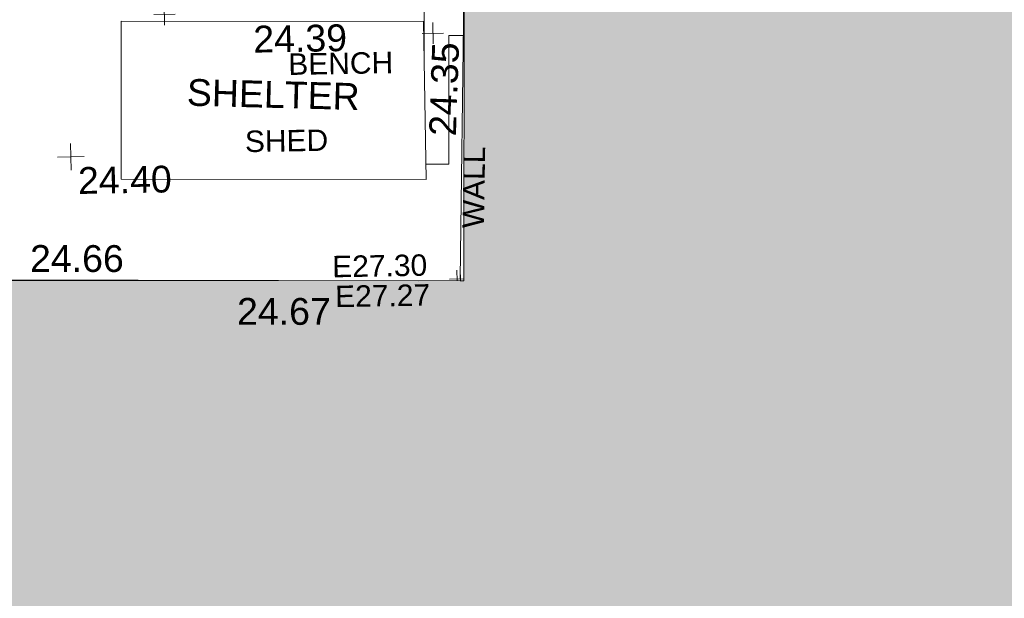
# Model space of a CAD drawing. Header units: millimetres. Extents: x -287732 to 520720, y -88450 to 287754.
# Tile 68 of 256: x -98623 to -84856, y -53643 to -45549. Entities that reach past the tile are written whole.
import ezdxf

# ---------------------------------------------------------------- set-up
doc = ezdxf.new("R2010")
doc.units = ezdxf.units.MM
doc.linetypes.add('IMPORT-UG_ELEC_STREET LIGHTING_QLB2 _2_', pattern=[2700, 1500, -300, 0, -250, 150, -300, 0, -200])
for name, color, linetype, lineweight in [('00_TOPO_DRIVE_WAY', 7, 'Continuous', 9), ('00_TOPO_SURVEY_TEXT', 7, 'Continuous', 9), ('A_RHA_Detail', 7, 'Continuous', 9), ('CHANGE_OF_SURFACE_LVL', 7, 'Continuous', 9), ('WALL_TXT', 7, 'Continuous', 9)]:
    doc.layers.add(name, color=color, linetype=linetype, lineweight=lineweight)
for name, color, linetype, lineweight, true_color in [('00_TOPO_FORM_LINES', 7, 'Continuous', 9, 0x666666), ('00_TOPO_LEVEL_SPOT', 7, 'Continuous', 9, 0x666666), ('00_UAV_BUILDING_OUTLINE', 5, 'Continuous', 9, 0x0000ff), ('12333-PUM-2D-U-0001-C01 - Rev2_REVIT IMPORT_dwg', 7, 'Continuous', 9, 0x767676), ('A_RHA_Line', 7, 'Continuous', 9, 0x00a600), ('BENCH_TXT', 7, 'Continuous', 9, 0x00a5a5), ('EAVE', 3, 'Continuous', 9, 0x00ff00), ('EAVE_LVL', 3, 'Continuous', 9, 0x00ff00), ('KERB_BOTTOM_LVL', 7, 'Continuous', 9, 0x0000a5), ('KERB_TOP_LVL', 2, 'Continuous', 9, 0xffff00), ('SHED_TXT', 7, 'Continuous', 9, 0x0000a5), ('TOP_OF_WALL_LEVEL', 7, 'Continuous', 9, 0xa500a5), ('WALL', 7, 'Continuous', 9, 0xa50000)]:
    doc.layers.add(name, color=color, linetype=linetype, lineweight=lineweight, true_color=true_color)
doc.styles.add('Arial_3', font='arial.ttf', dxfattribs={"height": 300})
doc.styles.add('Swis721 Lt BT_2', font='swissl.ttf', dxfattribs={"height": 375})

# ---------------------------------------------------------------- blocks, each defined once
blk = doc.blocks.new('12333-PUM-2D-U-0001-C01 - Rev2_REVIT IMPORT_dwg_MM-2077200-Site Location Plan Proposed')
at = {"layer": '00_TOPO_LEVEL_SPOT', "color": 254, "true_color": 0xcccccc, "flags": 128}
for points in [[(500, 0), (0, 0), (0, 500)], [(0, -500), (0, 0), (-500, 0)]]:
    blk.add_lwpolyline(points, dxfattribs=at)
blk = doc.blocks.new('12333-PUM-2D-U-0001-C01 - Rev2_REVIT IMPORT_dwg_MGS62954_T2_Galway_ITM_3d_Rev1-2077680-Site Location Plan Proposed')
at = {"layer": '00_TOPO_FORM_LINES', "color": 254, "true_color": 0xcccccc}
for p, q in [((533803974, 725511554), (533803936, 725509344)), ((533803974, 725511554), (533808203, 725511478)), ((533808203, 725511478), (533808203, 725509268)), ((533803936, 725509344), (533808203, 725509268))]:
    blk.add_line(p, q, dxfattribs=at)
at = {"xscale": 0.375, "yscale": 0.375, "zscale": 0.375}
blk.add_blockref('12333-PUM-2D-U-0001-C01 - Rev2_REVIT IMPORT_dwg_MM-2077200-Site Location Plan Proposed', (533803238, 725509671), dxfattribs=at)
at = {"layer": '00_TOPO_DRIVE_WAY', "color": 251, "true_color": 0x666666, "insert": (533805818, 725511458), "char_height": 375, "width": 1495.9, "attachment_point": 1, "line_spacing_factor": 1.005062, "style": 'Swis721 Lt BT_2'}
blk.add_mtext('24.39', dxfattribs=at)
at = {"layer": '00_TOPO_LEVEL_SPOT', "insert": (533803333, 725509524), "char_height": 375, "width": 1495.9, "attachment_point": 1, "line_spacing_factor": 1.005062, "style": 'Swis721 Lt BT_2'}
blk.add_mtext('24.40', dxfattribs=at)
at = {"layer": '00_TOPO_SURVEY_TEXT', "color": 251, "true_color": 0x666666, "insert": (533804886, 725510733), "char_height": 375, "width": 2645.14, "attachment_point": 1, "rotation": 357.5254, "line_spacing_factor": 1.005062, "style": 'Swis721 Lt BT_2'}
blk.add_mtext('SHELTER', dxfattribs=at)
at = {"layer": '00_UAV_BUILDING_OUTLINE', "color": 251, "true_color": 0x666666, "char_height": 375, "width": 1495.9, "attachment_point": 1, "line_spacing_factor": 1.005062, "style": 'Swis721 Lt BT_2'}
for s, insert, rotation in [('24.35', (533808252, 725509881), 87.0165), ('24.66', (533802647, 725508446), 358.9593), ('24.67', (533805528, 725507656), 358.9593)]:
    blk.add_mtext(s, dxfattribs=dict(at, insert=insert, rotation=rotation))
blk = doc.blocks.new('12333-PUM-2D-U-0001-C01 - Rev2_REVIT IMPORT_dwg_SPOT-2077700-Site Location Plan Proposed')
at = {"layer": 'TOP_OF_WALL_LEVEL', "color": 254, "true_color": 0xe1aae1}
for p, q in [((0, 500), (0, -500)), ((-500, 0), (500, 0))]:
    blk.add_line(p, q, dxfattribs=at)
blk = doc.blocks.new('12333-PUM-2D-U-0001-C01 - Rev2_REVIT IMPORT_dwg_SPOT-V242-Site Location Plan Proposed')
at = {"layer": 'EAVE_LVL', "color": 81, "true_color": 0xaaffaa}
for p, q in [((0, 500), (0, -84)), ((-500, 0), (169, 0))]:
    blk.add_line(p, q, dxfattribs=at)
blk = doc.blocks.new('12333-PUM-2D-U-0001-C01 - Rev2_REVIT IMPORT_dwg_SPOT-V243-Site Location Plan Proposed')
at = {"layer": 'EAVE_LVL', "color": 81, "true_color": 0xaaffaa}
for p, q in [((0, 500), (0, 3)), ((150, 0), (319, 0))]:
    blk.add_line(p, q, dxfattribs=at)
blk = doc.blocks.new('12333-PUM-2D-U-0001-C01 - Rev2_REVIT IMPORT_dwg_SPOT-2077769-Site Location Plan Proposed')
at = {"layer": 'CHANGE_OF_SURFACE_LVL', "color": 253, "true_color": 0xaaaaaa}
for p, q in [((0, 500), (0, -500)), ((-500, 0), (500, 0))]:
    blk.add_line(p, q, dxfattribs=at)
blk = doc.blocks.new('12333-PUM-2D-U-0001-C01 - Rev2_REVIT IMPORT_dwg_SPOT-V272-Site Location Plan Proposed')
at = {"layer": 'KERB_BOTTOM_LVL', "color": 9, "true_color": 0xaaaae1}
for p, q in [((0, 500), (0, -500)), ((-500, 0), (500, 0))]:
    blk.add_line(p, q, dxfattribs=at)
blk = doc.blocks.new('12333-PUM-2D-U-0001-C01 - Rev2_REVIT IMPORT_dwg_SPOT-2077810-Site Location Plan Proposed')
at = {"layer": 'KERB_TOP_LVL', "color": 51, "true_color": 0xffffaa}
for p, q in [((0, 500), (0, -500)), ((-500, 0), (500, 0))]:
    blk.add_line(p, q, dxfattribs=at)
blk = doc.blocks.new('12333-PUM-2D-U-0001-C01 - Rev2_REVIT IMPORT_dwg-1620468-Site Location Plan Proposed')
at = {"layer": 'EAVE', "color": 81, "true_color": 0xaaffaa}
for p, q in [((167695, -103869), (167574, -107987)), ((166991, -108002), (134916, -107370))]:
    blk.add_line(p, q, dxfattribs=at)
at = {"layer": 'WALL', "color": 9, "true_color": 0xe1aaaa}
blk.add_line((167124, -106372), (167443, -106377), dxfattribs=at)
at = {"layer": 'WALL', "color": 9, "true_color": 0xe1aaaa, "flags": 128}
for points in [[(167692, -104238), (167133, -104232), (167124, -104817)], [(167686, -104581), (167471, -104579), (167443, -106377)]]:
    blk.add_lwpolyline(points, dxfattribs=at)
blk.add_blockref('12333-PUM-2D-U-0001-C01 - Rev2_REVIT IMPORT_dwg_MGS62954_T2_Galway_ITM_3d_Rev1-2077680-Site Location Plan Proposed', (-533641080, -725615854))
at = {"xscale": 0.3, "yscale": 0.3, "zscale": 0.3}
for name, p in [('12333-PUM-2D-U-0001-C01 - Rev2_REVIT IMPORT_dwg_SPOT-V272-Site Location Plan Proposed', (163502, -104215)), ('12333-PUM-2D-U-0001-C01 - Rev2_REVIT IMPORT_dwg_SPOT-2077810-Site Location Plan Proposed', (163502, -104215)), ('12333-PUM-2D-U-0001-C01 - Rev2_REVIT IMPORT_dwg_SPOT-2077769-Site Location Plan Proposed', (167133, -104232)), ('12333-PUM-2D-U-0001-C01 - Rev2_REVIT IMPORT_dwg_SPOT-2077700-Site Location Plan Proposed', (167250, -104543)), ('12333-PUM-2D-U-0001-C01 - Rev2_REVIT IMPORT_dwg_SPOT-V242-Site Location Plan Proposed', (167574, -107987)), ('12333-PUM-2D-U-0001-C01 - Rev2_REVIT IMPORT_dwg_SPOT-V243-Site Location Plan Proposed', (167528, -108012))]:
    blk.add_blockref(name, p, dxfattribs=at)
at = {"layer": 'BENCH_TXT', "insert": (165221, -104792), "char_height": 300, "width": 1748.27, "attachment_point": 1, "line_spacing_factor": 0.941778, "style": 'Arial_3'}
blk.add_mtext('BENCH', dxfattribs=at)
at = {"layer": 'EAVE_LVL', "char_height": 300, "width": 1590.34, "attachment_point": 1, "line_spacing_factor": 0.941778, "style": 'Arial_3'}
for s, insert in [('E27.30', (165786, -107633)), ('E27.27', (165820, -108051))]:
    blk.add_mtext(s, dxfattribs=dict(at, insert=insert))
at = {"layer": 'SHED_TXT', "insert": (164596, -105861), "char_height": 300, "width": 1388.33, "attachment_point": 1, "line_spacing_factor": 0.941778, "style": 'Arial_3'}
blk.add_mtext('SHED', dxfattribs=at)
at = {"layer": 'WALL_TXT', "insert": (167616, -107274), "char_height": 300, "width": 1362.62, "attachment_point": 1, "rotation": 88.0768, "line_spacing_factor": 0.941778, "style": 'Arial_3'}
blk.add_mtext('WALL', dxfattribs=at)

msp = doc.modelspace()

# ---------------------------------------------------------------- hatches: boundary and pattern name
at = {"layer": 'A_RHA_Detail', "true_color": 0xc0c0c0}
h = msp.add_hatch(color=9, dxfattribs=at)
h.paths.add_polyline_path([(-80881, -68503), (-80401, -68483), (-80401, -62985), (-24475, -63009), (-24456, -50840), (-36623, -50832), (-36623, -44229), (-50959, -44218), (-50959, -42574), (-54564, -42571), (-54566, -45054), (-92409, -45027), (-92412, -49202), (-100062, -49202), (-100052, -64853), (-86121, -64853), (-86092, -62958), (-84861, -62958), (-84855, -68240), (-80871, -68240)])
h.paths.add_polyline_path([(-137239, -68462), (-132720, -68433), (-132847, -62850), (-130455, -62917), (-130498, -61356), (-117581, -61423), (-117492, -49184), (-125137, -49178), (-125134, -45033), (-163007, -45006), (-163007, -44090), (-163124, -44090), (-163123, -42384), (-166564, -42384), (-166565, -44044), (-193158, -44025), (-193195, -62864), (-137270, -62917), (-137254, -65680)])
h.paths.add_polyline_path([(120311, -32334), (120312, -31611), (133451, -31638), (133469, -19718), (121296, -19692), (121320, -8191), (112277, -8172), (112263, -14811), (78286, -14740), (78293, -8167), (75242, -8161), (69356, -8153), (69354, -9157), (68373, -9155), (68373, -13706), (69334, -13708), (69325, -16250), (66623, -16250), (66620, -17995), (65989, -17995), (65985, -19731), (57152, -19712), (57127, -31560), (70278, -31587), (70278, -32272), (78264, -32285), (78267, -31020), (112336, -31091), (112336, -32318), (119781, -32333)])
h.paths.add_polyline_path([(7504, -1791), (15482, -674), (15484, 148), (56188, 206), (56156, 14338), (18017, 14236), (17968, 34313), (21727, 34324), (21709, 40608), (18010, 40608), (17996, 45484), (9770, 45421), (3966, 45447), (3985, 14177), (1023, 14177), (-277, 14191), (-232, 5968), (-226, 194), (553, 183), (7478, 143), (7489, -674)])
h.paths.add_polyline_path([(77756, 53), (77730, 1700), (94464, 1660), (94606, 17991), (88810, 18015), (88800, 14437), (69414, 14458), (69377, 100), (75242, 67)])
h.paths.add_polyline_path([(61252, 46454), (105775, 46473), (105768, 61853), (92285, 61853), (92309, 65784), (96107, 65768), (96060, 75209), (101085, 75072), (104988, 74765), (108404, 74364), (112009, 73787), (115645, 73050), (116891, 72762), (120209, 71893), (120865, 71704), (124136, 70670), (127436, 69481), (127820, 69395), (128274, 69332), (128732, 69307), (129190, 69320), (129645, 69372), (130095, 69461), (130535, 69588), (130963, 69751), (131376, 69950), (131771, 70182), (132163, 70461), (132496, 70742), (132821, 71065), (133117, 71414), (133384, 71787), (133617, 72179), (133817, 72591), (133983, 73018), (134112, 73458), (134204, 73907), (134258, 74362), (134273, 74820), (134251, 75277), (134190, 75731), (134091, 76179), (133955, 76617), (133783, 77041), (133576, 77450), (133336, 77840), (133064, 78209), (132762, 78554), (132432, 78872), (132077, 79161), (131698, 79420), (131300, 79646), (131094, 79746), (132146, 83110), (122788, 86283), (121604, 82800), (117096, 83871), (116842, 83526), (116121, 91222), (110238, 91274), (110194, 90435), (104988, 90486), (104973, 94310), (103746, 94310), (103840, 122852), (96365, 122932), (96350, 123952), (104556, 123902), (104607, 120249), (125503, 120134), (125662, 137657), (114480, 137699), (114382, 129150), (104644, 129188), (104578, 126217), (101184, 126159), (101265, 135959), (89967, 135989), (89928, 125824), (93631, 125841), (93581, 122932), (88697, 122905), (88679, 95739), (86378, 95739), (86378, 96178), (83280, 96201), (83274, 95736), (70170, 95733), (70166, 96272), (66675, 96257), (66655, 95756), (65785, 95756), (65888, 117471), (53473, 117488), (53434, 98570), (40649, 98570), (40610, 94406), (38854, 94410), (38849, 89464), (40612, 89518), (40665, 86258), (38372, 86306), (38370, 76901), (50938, 76944), (50923, 74599), (56485, 74589), (56485, 75195), (92465, 75233), (92646, 71767), (89811, 69363), (85313, 69361), (85313, 66907), (75210, 66903), (75210, 63816), (70819, 63816), (70819, 64253), (69457, 64253), (69456, 66902), (61303, 66899), (61305, 63970), (70500, 63970), (70500, 61853), (61246, 61849), (61252, 46656)])
h.paths.add_polyline_path([(-17153, 48569), (-17153, 60770), (-29363, 60775), (-29363, 67399), (-43507, 67405), (-43489, 69093), (-45766, 69109), (-45794, 67405), (-47272, 67404), (-47272, 66455), (-86005, 66469), (-86007, 60522), (-92663, 60522), (-92665, 50184), (-79752, 50180), (-79752, 48591), (-17158, 48569)])
h.paths.add_polyline_path([(-201056, 48629), (-138378, 48635), (-138378, 50133), (-125468, 50134), (-125469, 60566), (-132187, 60566), (-132187, 66533), (-170643, 66806), (-170643, 67739), (-200340, 67489), (-200349, 60828), (-201058, 60828), (-201057, 51102)])
h.paths.add_polyline_path([(-240052, 54769), (-239444, 54811), (-239187, 54842), (-238765, 54941), (-238382, 55122), (-237990, 55355), (-237269, 55936), (-237032, 56226), (-236793, 56569), (-236555, 57004), (-236433, 57267), (-236300, 57753), (-236251, 58017), (-236236, 58516), (-236233, 58988), (-236214, 59823), (-236364, 59821), (-236634, 60698), (-236392, 61432), (-236225, 61435), (-236202, 62638), (-232564, 62639), (-232564, 63049), (-232732, 63049), (-232860, 63458), (-232732, 63914), (-232561, 63914), (-232515, 70598), (-240629, 70599), (-240630, 72351), (-246413, 72347), (-246413, 70616), (-254450, 70619), (-254455, 70754), (-254470, 73192), (-263883, 73268), (-263902, 68261), (-263715, 68260), (-263553, 67820), (-263719, 67392), (-263914, 67392), (-263957, 58634), (-260181, 58611), (-260192, 56354), (-257185, 56339), (-257213, 57093), (-257339, 57093), (-257471, 57532), (-257339, 58062), (-257203, 58064), (-257174, 58599), (-256478, 58575), (-256478, 58789), (-256013, 58912), (-255397, 58781), (-255397, 58596), (-243810, 58586), (-243805, 58352), (-243741, 57885), (-243619, 57422), (-243424, 56944), (-243247, 56608), (-243003, 56250), (-242732, 55933), (-242372, 55603), (-242141, 55425), (-241805, 55217), (-241529, 55077), (-241101, 54917), (-240836, 54841), (-240453, 54789), (-240219, 54777)])
h.paths.add_polyline_path([(40277, 59895), (40329, 69197), (36589, 69218), (36619, 74674), (32264, 74687), (32233, 69156), (11917, 69270), (11967, 78219), (29088, 78123), (29143, 88141), (15719, 88216), (15733, 90590), (4594, 90652), (4525, 78265), (10097, 78234), (10077, 74773), (4548, 74804), (4466, 60107), (19126, 60025), (19140, 62528), (31739, 62457), (31725, 59943), (38370, 59906)])
h.paths.add_polyline_path([(-246083, 72334), (-246083, 72334), (-246208, 72334)])
h.paths.add_polyline_path([(-114575, 112178), (-114575, 112178), (-114707, 115802)])
h.paths.add_polyline_path([(-154700, 101760), (-114382, 101776), (-114382, 106927), (-113756, 106927), (-113758, 111847), (-114432, 111847), (-114432, 112178), (-114575, 112178), (-114579, 121707), (-123057, 121707), (-123069, 156453), (-119381, 156454), (-119381, 160166), (-115501, 160167), (-115503, 166207), (-132412, 166600), (-132412, 166666), (-135275, 166665), (-135275, 166628), (-135911, 166628), (-135911, 166352), (-152521, 166346), (-152518, 159143), (-150699, 159118), (-150759, 122561), (-151059, 122561), (-151061, 121302), (-154138, 121373), (-154138, 121865), (-154704, 121867), (-154689, 119352), (-154746, 119352), (-154746, 118722), (-160794, 118749), (-160794, 119411), (-163852, 119422), (-163855, 118762), (-167569, 118779), (-166635, 124395), (-166930, 124500), (-167569, 124708), (-168028, 124841), (-168631, 124991), (-169238, 125117), (-169850, 125220), (-170466, 125298), (-171089, 125352), (-171704, 125381), (-172325, 125386), (-172782, 125375), (-173402, 125337), (-174110, 125263), (-174634, 125190), (-175245, 125081), (-176047, 124896), (-176665, 124725), (-177045, 124609), (-177632, 124405), (-176665, 118819), (-177559, 118822), (-177662, 125263), (-176365, 126543), (-159462, 126320), (-157058, 128609), (-157061, 136153), (-158639, 137740), (-159352, 137740), (-161634, 140201), (-168728, 140257), (-171035, 137943), (-174184, 137943), (-176460, 140292), (-177342, 140292), (-177342, 140358), (-183429, 140356), (-185922, 137917), (-185922, 131757), (-186907, 131757), (-187725, 130810), (-187724, 127376), (-186481, 126305), (-186479, 122327), (-185176, 121059), (-180304, 121059), (-180304, 118802), (-193555, 118802), (-193555, 133118), (-192594, 133118), (-192594, 134201), (-192225, 134201), (-192226, 136615), (-192595, 136615), (-192595, 137734), (-193589, 137734), (-193589, 147475), (-193163, 147493), (-192766, 147531), (-192360, 147590), (-192200, 147617), (-191883, 147683), (-191569, 147762), (-191258, 147853), (-190829, 148002), (-190648, 148071), (-190350, 148198), (-190057, 148336), (-189770, 148486), (-189405, 148698), (-189133, 148873), (-188868, 149059), (-188610, 149255), (-188355, 149465), (-188080, 149714), (-187885, 149902), (-187546, 150266), (-187446, 150378), (-187241, 150629), (-187046, 150888), (-186862, 151154), (-186546, 151670), (-186524, 151707), (-163675, 151670), (-163688, 148134), (-157304, 148136), (-157304, 155760), (-157557, 155765), (-157556, 166678), (-187009, 166700), (-187013, 162054), (-188707, 162045), (-188706, 155022), (-188738, 154651), (-188799, 154283), (-188857, 154035), (-188966, 153679), (-189103, 153333), (-189266, 152998), (-189455, 152677), (-189645, 152421), (-189917, 152104), (-190213, 151809), (-190531, 151539), (-190869, 151294), (-191225, 151076), (-191598, 150887), (-192093, 150683), (-192519, 150562), (-192904, 150482), (-193187, 150441), (-193594, 150407), (-193595, 151460), (-205369, 151455), (-205354, 113350), (-207187, 113349), (-207184, 105991), (-205313, 105991), (-205311, 101770), (-175489, 101781), (-175489, 110890), (-154703, 110898), (-154700, 102692)])
h.paths.add_polyline_path([(193736, 113048), (208865, 114991), (208976, 114127), (216448, 115086), (216039, 118272), (232649, 120405), (233426, 114352), (240632, 115278), (239855, 121330), (256407, 123456), (257092, 118089), (264572, 119041), (261878, 138525), (259179, 138222), (259197, 137439), (254686, 136897), (255413, 131315), (240853, 129522), (239771, 137919), (240650, 138010), (240062, 142777), (239166, 142685), (237631, 151018), (266173, 154561), (271297, 142612), (276532, 144861), (274942, 148528), (302075, 160135), (300216, 164320), (301528, 164907), (300405, 167478), (299017, 166946), (295627, 174519), (294333, 177537), (287289, 174519), (289428, 169661), (272957, 162557), (271943, 164897), (267016, 162764), (268502, 159357), (265200, 157946), (226856, 153147), (227510, 148852), (228281, 141179), (227302, 141050), (227895, 136433), (228749, 136524), (229602, 128024), (217691, 126494), (217642, 126874), (215139, 126553), (215195, 126113), (215016, 126090), (214841, 127450), (192259, 124549), (193486, 114991)])
h.paths.add_polyline_path([(-78076, 117606), (-78076, 117610), (-78070, 129486), (-74723, 129478), (-74723, 125436), (-48016, 125380), (-47997, 135873), (-61198, 135902), (-74715, 135924), (-74724, 131865), (-78070, 131873), (-78063, 149550), (-58292, 149542), (-58292, 148946), (-37708, 148938), (-37703, 159740), (-44148, 159743), (-44148, 162961), (-49830, 162961), (-49831, 160632), (-78494, 160644), (-78494, 161615), (-78739, 161615), (-78692, 168188), (-90845, 168127), (-90963, 152687), (-89065, 152686), (-89080, 117610), (-78375, 117606)])
h.paths.add_polyline_path([(69255, 129236), (69260, 136168), (86068, 136131), (86009, 164703), (58790, 164724), (58790, 170119), (54460, 170122), (54457, 166153), (47042, 166159), (47041, 164669), (39173, 164675), (39173, 164079), (17015, 164095), (17002, 147267), (12660, 147267), (12654, 139138), (17031, 139135), (17025, 129935), (39191, 129919), (39191, 129258), (69014, 129236)])
h.paths.add_polyline_path([(39266, 139468), (33051, 139484), (33088, 153428), (39278, 153412), (39278, 152830), (43058, 152820), (43025, 140093), (39267, 140093)])
h.paths.add_polyline_path([(1980, 189123), (18699, 189180), (18678, 195254), (24349, 195273), (24335, 199551), (28830, 199566), (28798, 208816), (24335, 208806), (24334, 209113), (16812, 209088), (16807, 208844), (6772, 208809), (6797, 201489), (-8471, 201437), (-8471, 200429), (-11856, 200418), (-11824, 190892), (-7615, 190907), (-7615, 190171), (-4609, 190169), (-4608, 190917), (1973, 190939), (1977, 189837)])
h.paths.add_polyline_path([(-20506, 190640), (-20122, 206347), (-41550, 207015), (-41462, 210450), (-31391, 210152), (-31079, 223863), (-44305, 224231), (-44491, 211866), (-47510, 211943), (-47723, 203659), (-47076, 203635), (-47175, 199532), (-46801, 199520), (-46874, 195479), (-44600, 195425), (-44686, 192243), (-38074, 192136), (-38104, 191127), (-21538, 190669)])
h.paths.add_polyline_path([(16801, 195962), (9657, 196015), (9644, 199514), (11632, 199486), (11632, 203322), (16807, 203391), (16801, 195984)])
h.paths.add_polyline_path([(122085, 200536), (122088, 206386), (125211, 206386), (125211, 206646), (126203, 206646), (126203, 207041), (130401, 206979), (130444, 209883), (126203, 209946), (126203, 214624), (127365, 214624), (127365, 225380), (126160, 225380), (126207, 241475), (119483, 241496), (119479, 246182), (109944, 246175), (109953, 233033), (115001, 233033), (115000, 208653), (112026, 208653), (112024, 200539), (122025, 200536)])
h.paths.add_polyline_path([(30087, 200987), (38031, 201029), (38031, 202923), (38110, 202923), (38067, 208828), (38013, 208828), (38012, 209013), (30045, 208970), (30077, 202923)])
h.paths.add_polyline_path([(195986, 205662), (202897, 206052), (202677, 209946), (195766, 209555)])
h.paths.add_polyline_path([(-91652, 206393), (-79454, 206433), (-79629, 238246), (-68904, 238215), (-68919, 246313), (-68919, 246314), (-68757, 246313), (-68755, 246639), (-79620, 246651), (-79607, 247344), (-82155, 247318), (-82155, 247488), (-91641, 247473), (-91639, 246846), (-131470, 246641), (-131470, 250160), (-142857, 250177), (-142864, 246220), (-165119, 246272), (-165040, 253908), (-178677, 253930), (-178700, 238177), (-138599, 238209), (-138548, 206628), (-126647, 206572), (-126667, 234826), (-124963, 234826), (-124969, 234688), (-91596, 234664), (-91651, 207156)])
h.paths.add_polyline_path([(142124, 209114), (152768, 209127), (152745, 227013), (142101, 226999), (142122, 210583)])
h.paths.add_polyline_path([(168999, 209275), (169027, 226860), (161687, 226877), (161648, 209291), (168847, 209275)])
h.paths.add_polyline_path([(49761, 218477), (49794, 223316), (41274, 223363), (41274, 223291), (32187, 223352), (32202, 225553), (20082, 225635), (20035, 218708), (31566, 218630), (31566, 218599), (49750, 218477)])
h.paths.add_polyline_path([(162362, 234154), (162367, 241590), (135261, 241631), (135249, 234198), (160249, 234157)])
h.paths.add_polyline_path([(176459, 246710), (176516, 252173), (168884, 252253), (168935, 257069), (164355, 257117), (164296, 251512), (164417, 251511), (164368, 246837), (171460, 246762)])

# ---------------------------------------------------------------- linework, layer by layer
at = {"layer": 'A_RHA_Line', "color": 7}
for p, q in [((-92409, -45027), (-92412, -49202)), ((-92412, -49202), (-100062, -49196))]:
    msp.add_line(p, q, dxfattribs=at)

# ---------------------------------------------------------------- block references
at = {"layer": '12333-PUM-2D-U-0001-C01 - Rev2_REVIT IMPORT_dwg', "color": 254, "linetype": 'IMPORT-UG_ELEC_STREET LIGHTING_QLB2 _2_', "true_color": 0xffd4d4, "rotation": 0.9999999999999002}
msp.add_blockref('12333-PUM-2D-U-0001-C01 - Rev2_REVIT IMPORT_dwg-1620468-Site Location Plan Proposed', (-261895, 55870), dxfattribs=at)

doc.saveas('drawing.dxf')
